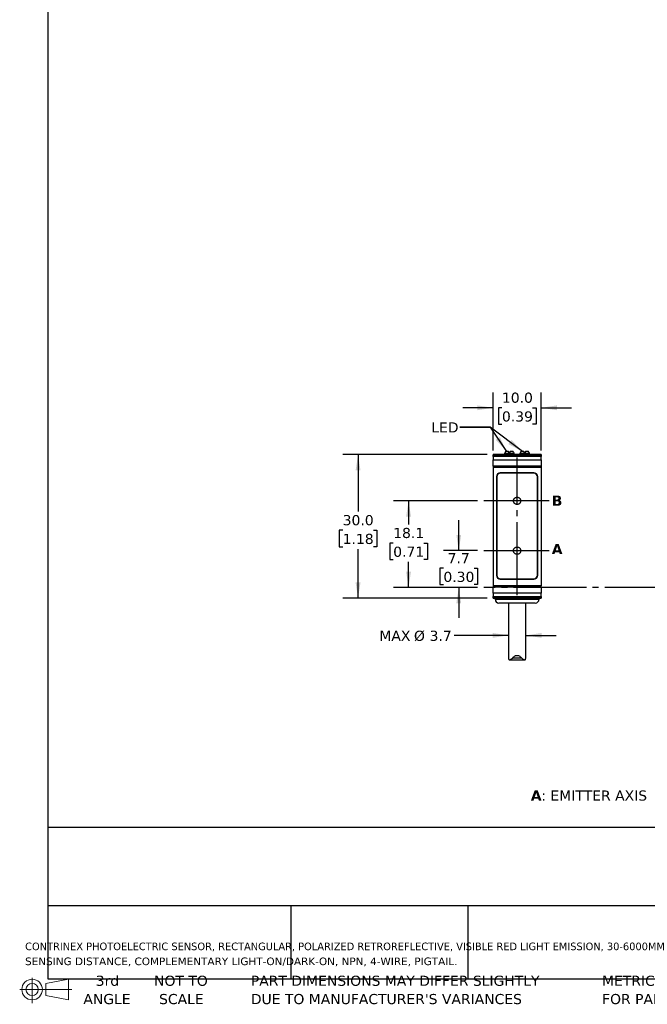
# Model space of a CAD drawing. Header units: millimetres. Extents: x 7 to 546, y 7 to 419.
# Tile 1 of 7: x 7 to 138, y 7 to 213. Entities that reach past the tile are written whole.
import ezdxf

# ---------------------------------------------------------------- set-up
doc = ezdxf.new("R2010")
doc.units = ezdxf.units.MM
doc.linetypes.add('SLD-Center', pattern=[19.05, 15.24, -1.27, 1.27, -1.27])
doc.linetypes.add('SLD-Solid', pattern=[0])
doc.layers.add('CENTER', color=40, linetype='SLD-Center')
doc.layers.add('DIMENSIONS', color=140, linetype='SLD-Solid', lineweight=25)
doc.layers.add('TEXT', color=140, linetype='SLD-Solid', lineweight=25)
doc.styles.add('SLDTEXTSTYLE0', font='VERDANAB.TTF')
doc.styles.add('SLDTEXTSTYLE1', font='VERDANA.TTF')
doc.styles.get("Standard").update_dxf_attribs({"font": 'VERDANA.TTF'})
doc.dimstyles.new('SLDDIMSTYLE0', dxfattribs={"dimtxt": 2.158008, "dimasz": 3.302, "dimexe": 0, "dimexo": 0.0625, "dimgap": 0.539502, "dimtad": 0, "dimtih": 1, "dimtoh": 1, "dimrnd": 1e-09, "dimzin": 4, "dimdsep": 46, "dimtxsty": 'SLDTEXTSTYLE1', "dimsah": 1, "dimcen": 0.09, "dimadec": 0, "dimazin": 1, "dimtfac": 1, "dimtmove": 0, "dimatfit": 0, "dimfxl": 0, "dimfrac": 2, "dimtolj": 1, "dimtzin": 12, "dimarcsym": 0})
doc.dimstyles.new('SLDDIMSTYLE1', dxfattribs={"dimtxt": 2.158008, "dimasz": 3.302, "dimexe": 0, "dimexo": 0.0625, "dimgap": 0.539502, "dimtad": 0, "dimtih": 1, "dimtoh": 1, "dimrnd": 1e-09, "dimzin": 12, "dimdsep": 46, "dimtxsty": 'SLDTEXTSTYLE1', "dimsah": 1, "dimcen": 0.09, "dimadec": 0, "dimazin": 3, "dimtfac": 1, "dimtmove": 0, "dimatfit": 0, "dimfxl": 0, "dimfrac": 2, "dimtolj": 1, "dimtzin": 12, "dimarcsym": 0})
doc.dimstyles.new('SLDDIMSTYLE2', dxfattribs={"dimtxt": 2.158008, "dimasz": 3.302, "dimexe": 0, "dimexo": 0.0625, "dimgap": 0.539502, "dimtad": 0, "dimtih": 1, "dimtoh": 1, "dimrnd": 1e-09, "dimzin": 12, "dimdsep": 46, "dimtxsty": 'SLDTEXTSTYLE1', "dimsah": 1, "dimcen": 0.09, "dimadec": 0, "dimazin": 3, "dimtfac": 1, "dimtofl": 0, "dimtmove": 0, "dimatfit": 3, "dimfxl": 0, "dimfrac": 2, "dimtolj": 1, "dimtzin": 12, "dimarcsym": 0})
doc.dimstyles.new('SLDDIMSTYLE3', dxfattribs={"dimtxt": 2.158008, "dimasz": 3.302, "dimexe": 0, "dimexo": 0.0625, "dimgap": 0.539502, "dimtad": 0, "dimtih": 1, "dimtoh": 1, "dimrnd": 1e-09, "dimzin": 4, "dimdsep": 46, "dimtxsty": 'SLDTEXTSTYLE1', "dimsah": 1, "dimcen": 0.09, "dimadec": 0, "dimazin": 1, "dimtfac": 1, "dimtofl": 0, "dimtmove": 0, "dimatfit": 3, "dimfxl": 0, "dimfrac": 2, "dimtolj": 1, "dimtzin": 12, "dimarcsym": 0})
doc.dimstyles.new('SLDDIMSTYLE5', dxfattribs={"dimtxt": 0.18, "dimasz": 3.302, "dimexe": 0, "dimexo": 0.0625, "dimgap": 0, "dimtad": 0, "dimtih": 1, "dimtoh": 1, "dimdec": 0, "dimrnd": 1e-09, "dimzin": 0, "dimdsep": 46, "dimtxsty": 'Standard', "dimsah": 1, "dimcen": 0.09, "dimadec": 0, "dimazin": 0, "dimtfac": 3.302, "dimtdec": 0, "dimtofl": 0, "dimtmove": 0, "dimatfit": 3, "dimfxl": 0, "dimfrac": 2, "dimtolj": 1, "dimtzin": 0, "dimarcsym": 0})

# ---------------------------------------------------------------- blocks, each defined once
blk = doc.blocks.new('Block11')
at = {"color": 7, "linetype": 'SLD-Solid', "lineweight": 18}
for p, q in [((2.59, 5.31), (2.59, 0)), ((5.48, 4.17), (10.18, 5.03)), ((5.48, 1.6), (5.48, 4.17)), ((10.18, 5.03), (10.18, 0.73)), ((0, 2.88), (10.87, 2.88)), ((5.48, 1.6), (10.18, 0.73))]:
    blk.add_line(p, q, dxfattribs=at)
for radius in [2.15, 1.29]:
    blk.add_circle((2.59, 2.88), radius, dxfattribs=at)
blk = doc.blocks.new('Block12')
at = {"color": 7, "linetype": 'Continuous'}
blk.add_blockref('Block11', (0, 0), dxfattribs=at)
blk = doc.blocks.new('SW_NOTE_0')
at = {"layer": 'TEXT', "color": 0, "attachment_point": 1}
for s, insert, char_height, style in [('A', (0, 2.69), 2.12, 'SLDTEXTSTYLE0'), (': EMITTER AXIS      ', (2.19, 2.69), 2.1167, 'SLDTEXTSTYLE1'), ('B', (30.97, 2.69), 2.12, 'SLDTEXTSTYLE0'), (': RECEIVER AXIS', (33.12, 2.69), 2.1167, 'SLDTEXTSTYLE1')]:
    blk.add_mtext(s, dxfattribs=dict(at, insert=insert, char_height=char_height, style=style))
blk = doc.blocks.new('SW_NOTE_0_1')
at = {"layer": 'TEXT', "color": 0, "char_height": 1.5875, "attachment_point": 1, "style": 'SLDTEXTSTYLE1'}
for s, insert in [('CONTRINEX PHOTOELECTRIC SENSOR, RECTANGULAR, POLARIZED RETROREFLECTIVE, VISIBLE RED LIGHT EMISSION, 30-6000MM ', (0, 2.02)), ('SENSING DISTANCE, COMPLEMENTARY LIGHT-ON/DARK-ON, NPN, 4-WIRE, PIGTAIL.', (0, -1.1))]:
    blk.add_mtext(s, dxfattribs=dict(at, insert=insert))
blk = doc.blocks.new('SW_NOTE_0_4')
at = {"layer": 'TEXT', "color": 0, "char_height": 2.1167, "attachment_point": 1, "style": 'SLDTEXTSTYLE1'}
for s, insert in [('PART DIMENSIONS MAY DIFFER SLIGHTLY ', (0, 2.69)), ("DUE TO MANUFACTURER'S VARIANCES", (0, -1.13))]:
    blk.add_mtext(s, dxfattribs=dict(at, insert=insert))
blk = doc.blocks.new('SW_NOTE_0_5')
at = {"layer": 'TEXT', "color": 0, "char_height": 2.117, "attachment_point": 2, "style": 'SLDTEXTSTYLE1'}
for s, insert in [('NOT TO', (5.26, 2.69)), ('SCALE', (5.35, -1.13))]:
    blk.add_mtext(s, dxfattribs=dict(at, insert=insert))
blk = doc.blocks.new('SW_NOTE_0_6')
at = {"layer": 'TEXT', "color": 0, "char_height": 2.117, "attachment_point": 2, "style": 'SLDTEXTSTYLE1'}
for s, insert in [('3rd', (2.32, 2.69)), ('ANGLE', (2.22, -1.13))]:
    blk.add_mtext(s, dxfattribs=dict(at, insert=insert))
blk = doc.blocks.new('SW_NOTE_0_7')
at = {"layer": 'TEXT', "color": 0, "char_height": 2.1167, "attachment_point": 1, "style": 'SLDTEXTSTYLE1'}
for s, insert in [('METRIC UNITS USED ', (0, 2.69)), ('FOR PART DESIGN', (0, -1.13))]:
    blk.add_mtext(s, dxfattribs=dict(at, insert=insert))
blk = doc.blocks.new('_D_1')
at = {"layer": 'DIMENSIONS'}
for p, q in [((98.54, 102.09), (98.54, 108.44)), ((102.49, 102.09), (95.37, 102.09)), ((95.34, 98.42), (94.61, 98.42)), ((94.61, 98.42), (94.61, 94.99)), ((101.75, 98.42), (102.47, 98.42)), ((102.47, 98.42), (102.47, 94.99)), ((94.61, 94.99), (95.34, 94.99)), ((102.47, 94.99), (101.75, 94.99)), ((102.49, 94.39), (95.37, 94.39)), ((98.54, 94.39), (98.54, 88.04))]:
    blk.add_line(p, q, dxfattribs=at)
for points in [[(98.54, 102.09), (99.05, 105.39), (98.04, 105.39)], [(98.54, 94.39), (98.04, 91.09), (99.05, 91.09)]]:
    blk.add_solid(points, dxfattribs=at)
at = {"layer": 'DIMENSIONS', "char_height": 2.117, "attachment_point": 1, "style": 'SLDTEXTSTYLE1'}
for s, insert in [('7.7', (96.23, 101.59)), ('0.30', (95.34, 97.68))]:
    blk.add_mtext(s, dxfattribs=dict(at, insert=insert))
blk = doc.blocks.new('_D_2')
at = {"layer": 'DIMENSIONS'}
for p, q in [((102.49, 112.49), (84.88, 112.49)), ((88.06, 112.49), (88.06, 107.58)), ((84.85, 103.67), (84.12, 103.67)), ((84.12, 103.67), (84.12, 100.24)), ((91.26, 103.67), (91.99, 103.67)), ((91.99, 103.67), (91.99, 100.24)), ((84.12, 100.24), (84.85, 100.24)), ((88.06, 94.39), (88.06, 99.75)), ((91.99, 100.24), (91.26, 100.24)), ((102.49, 94.39), (84.88, 94.39))]:
    blk.add_line(p, q, dxfattribs=at)
for points in [[(88.06, 112.49), (87.55, 109.19), (88.56, 109.19)], [(88.06, 94.39), (88.56, 97.69), (87.55, 97.69)]]:
    blk.add_solid(points, dxfattribs=at)
at = {"layer": 'DIMENSIONS', "char_height": 2.117, "attachment_point": 1, "style": 'SLDTEXTSTYLE1'}
for s, insert in [('18.1', (84.85, 106.84)), ('0.71', (84.85, 102.92))]:
    blk.add_mtext(s, dxfattribs=dict(at, insert=insert))
blk = doc.blocks.new('_D_9')
at = {"layer": 'DIMENSIONS'}
for p, q in [((108.92, 84.39), (97.55, 84.39)), ((112.52, 84.39), (118.87, 84.39))]:
    blk.add_line(p, q, dxfattribs=at)
for points in [[(108.92, 84.39), (105.62, 84.9), (105.62, 83.89)], [(112.52, 84.39), (115.83, 83.89), (115.83, 84.9)]]:
    blk.add_solid(points, dxfattribs=at)
at = {"layer": 'DIMENSIONS', "char_height": 2.117, "attachment_point": 1, "style": 'SLDTEXTSTYLE1'}
for s, insert in [('MAX ', (81.96, 85.37)), ('%%c', (89.19, 85.37)), ('3.7', (92.45, 85.37))]:
    blk.add_mtext(s, dxfattribs=dict(at, insert=insert))
blk = doc.blocks.new('_D_10')
at = {"layer": 'DIMENSIONS'}
for p, q in [((104.45, 122.14), (74.33, 122.14)), ((77.51, 122.14), (77.51, 110.26)), ((74.3, 106.34), (73.58, 106.34)), ((73.58, 106.34), (73.58, 102.91)), ((80.72, 106.34), (81.44, 106.34)), ((81.44, 106.34), (81.44, 102.91)), ((73.58, 102.91), (74.3, 102.91)), ((81.44, 102.91), (80.72, 102.91)), ((77.51, 92.14), (77.51, 102.43)), ((104.45, 92.14), (74.33, 92.14))]:
    blk.add_line(p, q, dxfattribs=at)
for points in [[(77.51, 122.14), (77, 118.84), (78.02, 118.84)], [(77.51, 92.14), (78.02, 95.44), (77, 95.44)]]:
    blk.add_solid(points, dxfattribs=at)
at = {"layer": 'DIMENSIONS', "char_height": 2.117, "attachment_point": 1, "style": 'SLDTEXTSTYLE1'}
for s, insert in [('30.0', (74.3, 109.52)), ('1.18', (74.3, 105.6))]:
    blk.add_mtext(s, dxfattribs=dict(at, insert=insert))
blk = doc.blocks.new('_D_11')
at = {"layer": 'DIMENSIONS'}
for p, q in [((105.72, 123.03), (105.72, 135.1)), ((115.72, 123.03), (115.72, 135.1)), ((105.72, 131.92), (99.37, 131.92)), ((107.56, 131.92), (106.83, 131.92)), ((106.83, 131.92), (106.83, 128.49)), ((113.97, 131.92), (114.69, 131.92)), ((114.69, 131.92), (114.69, 128.49)), ((115.72, 131.92), (122.07, 131.92)), ((106.83, 128.49), (107.56, 128.49)), ((114.69, 128.49), (113.97, 128.49))]:
    blk.add_line(p, q, dxfattribs=at)
for points in [[(105.72, 131.92), (102.42, 132.43), (102.42, 131.42)], [(115.72, 131.92), (119.03, 131.42), (119.03, 132.43)]]:
    blk.add_solid(points, dxfattribs=at)
at = {"layer": 'DIMENSIONS', "char_height": 2.117, "attachment_point": 1, "style": 'SLDTEXTSTYLE1'}
for s, insert in [('10.0', (107.56, 135.1)), ('0.39', (107.56, 131.18))]:
    blk.add_mtext(s, dxfattribs=dict(at, insert=insert))

msp = doc.modelspace()

# ---------------------------------------------------------------- linework, layer by layer
for p, q in [((115.724, 122.137), (105.724, 122.137)), ((105.724, 122.137), (105.724, 122.104)), ((105.724, 122.104), (115.724, 122.104)), ((105.724, 121.764), (105.724, 122.104)), ((115.724, 121.764), (105.724, 121.764)), ((105.724, 121.764), (105.724, 121.052)), ((108.147, 122.457), (108.124, 122.412)), ((108.124, 122.412), (108.124, 122.137)), ((110.124, 122.412), (108.124, 122.412)), ((108.934, 122.787), (108.337, 122.787)), ((109.124, 122.457), (108.934, 122.787)), ((109.314, 122.787), (109.124, 122.457)), ((109.912, 122.787), (109.314, 122.787)), ((110.124, 122.412), (110.102, 122.457)), ((110.124, 122.137), (110.124, 122.412)), ((111.347, 122.457), (111.324, 122.412)), ((111.324, 122.412), (111.324, 122.137)), ((113.324, 122.412), (111.324, 122.412)), ((112.134, 122.787), (111.537, 122.787)), ((112.324, 122.457), (112.134, 122.787)), ((112.514, 122.787), (112.324, 122.457)), ((113.112, 122.787), (112.514, 122.787)), ((113.324, 122.412), (113.302, 122.457)), ((113.324, 122.137), (113.324, 122.412)), ((115.724, 122.137), (115.724, 122.104)), ((115.724, 122.104), (115.724, 121.764)), ((115.724, 121.052), (115.724, 121.764)), ((105.724, 121.052), (115.724, 121.052)), ((105.724, 119.762), (105.724, 121.052)), ((105.724, 119.762), (105.724, 119.507)), ((115.724, 119.762), (105.724, 119.762)), ((105.724, 119.507), (115.724, 119.507)), ((105.724, 119.507), (105.724, 94.767)), ((115.724, 121.052), (115.724, 119.762)), ((115.724, 119.762), (115.724, 119.507)), ((115.724, 119.507), (115.724, 94.767)), ((106.424, 117.537), (106.424, 96.937)), ((106.474, 117.487), (106.474, 96.987)), ((114.224, 118.337), (107.224, 118.337)), ((114.174, 118.287), (107.274, 118.287)), ((114.974, 96.987), (114.974, 117.487)), ((115.024, 96.937), (115.024, 117.537)), ((115.724, 94.767), (105.724, 94.767)), ((105.724, 94.767), (105.724, 94.512)), ((107.224, 96.137), (114.224, 96.137)), ((107.274, 96.187), (114.174, 96.187)), ((115.724, 94.512), (115.724, 94.767)), ((105.724, 94.512), (115.724, 94.512)), ((105.724, 93.222), (105.724, 94.512)), ((115.724, 93.222), (105.724, 93.222)), ((105.724, 93.222), (105.724, 92.51)), ((115.724, 94.512), (115.724, 93.222)), ((115.724, 92.51), (115.724, 93.222)), ((105.724, 92.51), (115.724, 92.51)), ((105.724, 92.17), (105.724, 92.51)), ((115.724, 92.17), (105.724, 92.17)), ((105.724, 92.17), (105.724, 92.137)), ((105.724, 92.137), (115.724, 92.137)), ((106.124, 92.137), (106.124, 91.937)), ((106.124, 91.937), (115.324, 91.937)), ((108.924, 91.137), (108.924, 79.792)), ((112.524, 79.792), (112.524, 91.137)), ((115.324, 91.937), (115.324, 92.137)), ((115.724, 92.51), (115.724, 92.17)), ((115.724, 92.17), (115.724, 92.137)), ((108.932, 79.792), (108.931, 79.627)), ((109.128, 79.287), (112.314, 79.287)), ((111.704, 79.627), (109.745, 79.627)), ((112.518, 79.627), (112.517, 79.792))]:
    msp.add_line(p, q)
for centre, start, end in [((107.224, 117.537), 90, 180), ((107.274, 117.487), 90, 180), ((114.174, 117.487), 0, 90), ((114.224, 117.537), 0, 90), ((107.224, 96.937), 180, 270), ((107.274, 96.987), 180, 270), ((114.174, 96.987), 270, 0), ((114.224, 96.937), 270, 0), ((106.924, 91.937), 180, 270), ((114.524, 91.937), 270, 0)]:
    msp.add_arc(centre, 0.8, start, end)
for centre, start_param, end_param in [((109.124, 115.837), 0.3927394, 0.4949341), ((109.124, 115.837), 5.7882512, 5.8904459), ((112.324, 115.837), 0.3927394, 0.4949341), ((112.324, 115.837), 5.7882512, 5.8904459)]:
    msp.add_ellipse(centre, major_axis=(0, 7.523), ratio=0.2734697, start_param=start_param, end_param=end_param)
for points, knots in [([(114.524, 91.137), (114.524, 91.137), (112.822, 91.137), (108.627, 91.137), (106.924, 91.137), (106.924, 91.137)], [0, 0, 0, 0, 0.5, 0.5, 1, 1, 1, 1]), ([(109.745, 79.627), (109.867, 79.772), (110.002, 79.91), (110.245, 80.082), (110.332, 80.132), (110.522, 80.205), (110.624, 80.226), (110.828, 80.225), (110.93, 80.204), (111.118, 80.131), (111.206, 80.081), (111.447, 79.91), (111.582, 79.772), (111.704, 79.627)], [0, 0, 0, 0, 0.25, 0.25, 0.375, 0.375, 0.5, 0.5, 0.625, 0.625, 0.75, 0.75, 1, 1, 1, 1]), ([(108.931, 79.627), (108.938, 79.505), (108.956, 79.41), (109.035, 79.297), (109.096, 79.279), (109.249, 79.304), (109.341, 79.346), (109.536, 79.462), (109.641, 79.538), (109.745, 79.627)], [0, 0, 0, 0, 0.25, 0.25, 0.5, 0.5, 0.75, 0.75, 1, 1, 1, 1]), ([(111.704, 79.627), (111.808, 79.538), (111.912, 79.463), (112.059, 79.375), (112.106, 79.35), (112.196, 79.311), (112.238, 79.298), (112.353, 79.279), (112.414, 79.297), (112.492, 79.409), (112.51, 79.505), (112.518, 79.627)], [0, 0, 0, 0, 0.25, 0.25, 0.375, 0.375, 0.5, 0.5, 0.75, 0.75, 1, 1, 1, 1])]:
    msp.add_open_spline(points, degree=3, knots=knots)
at = {"layer": 'CENTER'}
for p, q in [((110.724, 92.798), (110.724, 121.52)), ((117.42, 112.487), (103.761, 112.487)), ((103.761, 102.087), (117.42, 102.087)), ((163.32, 94.387), (103.761, 94.387))]:
    msp.add_line(p, q, dxfattribs=at)
for centre in [(110.725, 112.492), (110.725, 102.086)]:
    msp.add_circle(centre, 0.762, dxfattribs=at)
at = {"layer": 'DIMENSIONS'}
msp.add_solid([(108.543, 122.787), (107.121, 125.81), (106.278, 125.243)], dxfattribs=at)
at = {"layer": 'TEXT'}
for p, q in [((12.7, 419.1), (12.7, 12.7)), ((546.1, 44.252), (12.7, 44.252)), ((546.1, 27.94), (12.7, 27.94)), ((63.5, 27.94), (63.5, 12.7)), ((100.423, 27.94), (100.423, 12.7)), ((12.7, 12.7), (546.1, 12.7))]:
    msp.add_line(p, q, dxfattribs=at)
at = {"layer": 'TEXT', "flags": 128}
msp.add_lwpolyline([(98.759, 127.891), (105.109, 127.891), (108.543, 122.787)], dxfattribs=at)

# ---------------------------------------------------------------- block references
at = {"layer": 'TEXT'}
for name, p in [('SW_NOTE_0', (113.591, 49.316)), ('SW_NOTE_0_1', (7.966, 18.216)), ('Block12', (6.838, 7.554)), ('SW_NOTE_0_6', (22.847, 10.635)), ('SW_NOTE_0_5', (35.257, 10.635)), ('SW_NOTE_0_4', (55.119, 10.635)), ('SW_NOTE_0_7', (128.478, 10.635))]:
    msp.add_blockref(name, p, dxfattribs=at)

# ---------------------------------------------------------------- texts
at = {"layer": 'TEXT', "attachment_point": 1}
for s, insert, char_height, style in [('LED', (92.805, 128.885), 2.1167, 'SLDTEXTSTYLE1'), ('LED', (92.805, 128.885), 2.1167, 'SLDTEXTSTYLE1'), ('B', (117.97, 113.586), 2.117, 'SLDTEXTSTYLE0'), ('A', (117.969, 103.475), 2.117, 'SLDTEXTSTYLE0')]:
    msp.add_mtext(s, dxfattribs=dict(at, insert=insert, char_height=char_height, style=style))

# ---------------------------------------------------------------- dimensions: what is measured, and where the dimension line sits
at = {"layer": 'DIMENSIONS'}
dim = msp.add_linear_dim(base=(115.724, 131.924), p1=(105.724, 121.764), p2=(115.724, 121.764), dimstyle='SLDDIMSTYLE0', dxfattribs=at)
dim.commit()
dim.dimension.update_dxf_attribs({"geometry": '_D_11', "text_midpoint": (110.763, 131.924), "dimtype": 160})
for base, p1, p2, dimstyle, picture, middle in [((77.51, 122.137), (105.724, 92.137), (105.724, 122.137), 'SLDDIMSTYLE3', '_D_10', (77.51, 106.344)), ((88.055, 112.487), (103.761, 94.387), (103.761, 112.487), 'SLDDIMSTYLE2', '_D_2', (88.055, 103.665)), ((98.544, 102.087), (103.761, 94.387), (103.761, 102.087), 'SLDDIMSTYLE1', '_D_1', (98.544, 98.421))]:
    dim = msp.add_linear_dim(base=base, p1=p1, p2=p2, angle=90, dimstyle=dimstyle, dxfattribs=at)
    dim.commit()
    dim.dimension.update_dxf_attribs({"geometry": picture, "text_midpoint": middle, "dimtype": 160})
dim = msp.add_linear_dim(base=(112.524, 84.393), p1=(108.924, 79.801), p2=(112.524, 79.801), text='MAX %%c3.7', dimstyle='SLDDIMSTYLE1', dxfattribs=at)
dim.commit()
dim.dimension.update_dxf_attribs({"geometry": '_D_9', "text_midpoint": (89.51, 84.393), "dimtype": 160})

# ---------------------------------------------------------------- leaders
at = {"layer": 'TEXT'}
msp.add_leader([(111.863, 122.787), (105.109, 127.891), (98.759, 127.891)], dimstyle='SLDDIMSTYLE5', dxfattribs=at)

doc.saveas('drawing.dxf')
